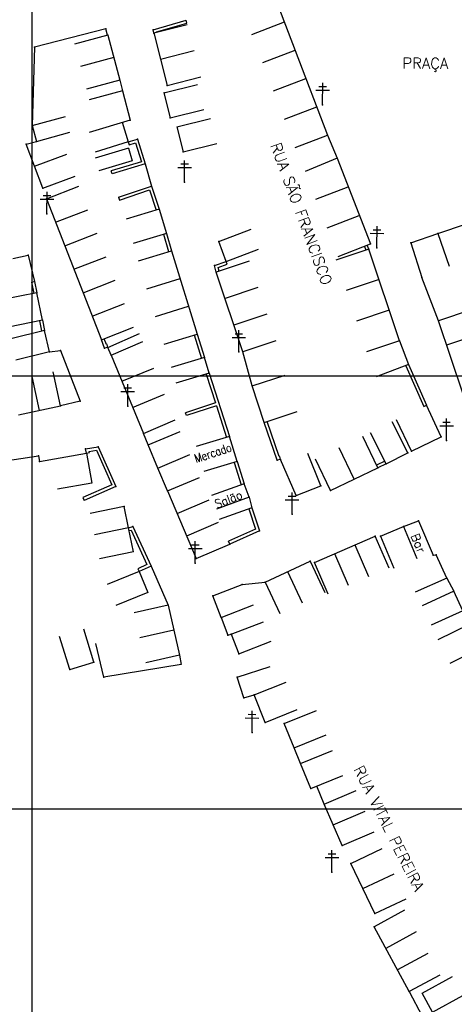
# Model space of a CAD drawing. Header units: millimetres. Extents: x 196436 to 199900, y 8705373 to 8708636.
# Tile 42 of 92: x 198297 to 198398, y 8706255 to 8706482. Entities that reach past the tile are written whole.
import ezdxf
from ezdxf.enums import TextEntityAlignment as Align

# ---------------------------------------------------------------- set-up
doc = ezdxf.new("R2010")
doc.units = ezdxf.units.MM
doc.header["$LTSCALE"] = 5
for name, color, linetype in [('CASA', 6, 'Continuous'), ('CERCA', 3, 'CERCA_LINE'), ('MALHA', 9, 'Continuous'), ('MURO', 9, 'Continuous'), ('POSTE', 3, 'Continuous'), ('TEXTO', 2, 'Continuous'), ('TXT_NRUA', 3, 'Continuous')]:
    doc.layers.add(name, color=color, linetype=linetype)
doc.styles.add('GEOSIS', font='ROMANS.SHX')
doc.linetypes.add('CERCA_LINE', pattern='A,0.5,-0.2,["X",Standard,S=0.1,R=0,X=-0.1,Y=-0.05],-0.25', length=0.95)

# ---------------------------------------------------------------- blocks, each defined once
blk = doc.blocks.new('C')
at = {"layer": 'CASA'}
blk.add_lwpolyline([(0, 0), (0, 8)], dxfattribs=at)
blk = doc.blocks.new('A$C09C844D8')
at = {"layer": 'CASA'}
for points in [[(0, 8), (0, 0)], [(0, 8), (5, 8)], [(5, 8), (5, 0)]]:
    blk.add_lwpolyline(points, dxfattribs=at)

msp = doc.modelspace()

# ---------------------------------------------------------------- linework, layer by layer
at = {"layer": 'CASA'}
for points in [[(198353.288, 8706494.827), (198368.262, 8706455.666)], [(198328.108, 8706479.23), (198335.854, 8706481.227)], [(198317.522, 8706478.722), (198309.798, 8706476.638)], [(198317.522, 8706478.722), (198320.32, 8706468.352)], [(198328.108, 8706479.23), (198331.24, 8706467.083)], [(198329.674, 8706473.156), (198337.42, 8706475.154)], [(198318.921, 8706473.537), (198311.197, 8706471.453)], [(198320.32, 8706468.352), (198312.596, 8706466.268)], [(198320.32, 8706468.352), (198320.918, 8706465.895)], [(198331.24, 8706467.083), (198338.987, 8706469.081)], [(198320.918, 8706465.895), (198313.194, 8706463.811)], [(198320.918, 8706465.895), (198322.715, 8706459.11)], [(198330.49, 8706465.443), (198338.255, 8706467.37)], [(198330.49, 8706465.443), (198331.933, 8706459.63)], [(198331.933, 8706459.63), (198339.698, 8706461.557)], [(198300.044, 8706457.871), (198307.764, 8706459.97)], [(198322.715, 8706459.11), (198313.198, 8706456.254)], [(198333.489, 8706457.56), (198341.253, 8706459.487)], [(198300.044, 8706457.871), (198301.042, 8706454.202)], [(198320.845, 8706458.605), (198322.242, 8706454.06)], [(198333.489, 8706457.56), (198334.932, 8706451.747)], [(198301.042, 8706454.202), (198308.762, 8706456.301)], [(198368.262, 8706455.666), (198370.491, 8706450.294)], [(198298.64, 8706453.538), (198301.042, 8706454.202)], [(198302.473, 8706443.355), (198298.64, 8706453.538)], [(198322.257, 8706452.601), (198314.581, 8706450.347)], [(198322.242, 8706454.06), (198314.595, 8706451.709)], [(198322.257, 8706452.601), (198323.115, 8706449.679)], [(198334.932, 8706451.747), (198342.696, 8706453.674)], [(198300.557, 8706448.447), (198308.044, 8706451.265)], [(198370.491, 8706450.294), (198363.101, 8706447.229)], [(198370.491, 8706450.294), (198378.147, 8706430.509)], [(198323.115, 8706449.679), (198315.44, 8706447.425)], [(198302.473, 8706443.355), (198309.96, 8706446.174)], [(198303.337, 8706440.932), (198316.021, 8706408.379)], [(198393.731, 8706432.925), (198420.703, 8706442.003)], [(198329.379, 8706438.535), (198321.718, 8706436.231)], [(198329.379, 8706438.535), (198331.062, 8706432.94)], [(198343.125, 8706431.084), (198350.616, 8706433.89)], [(198331.062, 8706432.94), (198323.401, 8706430.636)], [(198387.474, 8706430.772), (198393.731, 8706432.925)], [(198393.731, 8706432.925), (198396.335, 8706425.361)], [(198344.852, 8706426.472), (198343.125, 8706431.084)], [(198344.852, 8706426.472), (198352.344, 8706429.279)], [(198384.867, 8706408.135), (198377.793, 8706429.321)], [(198387.474, 8706430.772), (198390.006, 8706422.786)], [(198295.591, 8706427.168), (198299.092, 8706427.928)], [(198299.092, 8706427.928), (198300.548, 8706421.801)], [(198332.232, 8706428.935), (198338.151, 8706409.694)], [(198348.688, 8706405.592), (198342.545, 8706424.019)], [(198301.151, 8706419.238), (198293.311, 8706417.643)], [(198302.445, 8706412.875), (198301.151, 8706419.238)], [(198302.445, 8706412.875), (198294.606, 8706411.28)], [(198399.575, 8706395.816), (198393.846, 8706412.737)], [(198302.865, 8706410.514), (198295.093, 8706408.617)], [(198304.075, 8706405.558), (198302.865, 8706410.514)], [(198317.493, 8706406.588), (198324.825, 8706409.788)], [(198318.275, 8706404.796), (198317.493, 8706406.588)], [(198318.275, 8706404.796), (198325.607, 8706407.997)], [(198384.867, 8706408.135), (198386.97, 8706402.652)], [(198304.075, 8706405.558), (198296.303, 8706403.661)], [(198318.275, 8706404.796), (198325.735, 8706386.739)], [(198339.817, 8706404.269), (198332.158, 8706401.958)], [(198340.911, 8706400.644), (198339.817, 8706404.269)], [(198386.97, 8706402.652), (198379.5, 8706399.787)], [(198301.74, 8706392.058), (198300.036, 8706399.874)], [(198306.614, 8706393.121), (198304.909, 8706400.937)], [(198340.911, 8706400.644), (198333.252, 8706398.333)], [(198350.871, 8706397.712), (198358.473, 8706400.205)], [(198353.633, 8706389.292), (198350.871, 8706397.712)], [(198296.867, 8706390.995), (198306.614, 8706393.121)], [(198394.529, 8706385.958), (198391.139, 8706393.242)], [(198353.633, 8706389.292), (198361.234, 8706391.784)], [(198386.793, 8706382.25), (198383.168, 8706389.382)], [(198387.642, 8706382.647), (198384.175, 8706389.856)], [(198326.863, 8706384.06), (198325.735, 8706386.739)], [(198345.592, 8706386.035), (198337.94, 8706383.702)], [(198347.355, 8706380.253), (198345.592, 8706386.035)], [(198379.845, 8706378.78), (198376.398, 8706386)], [(198381.801, 8706379.713), (198378.176, 8706386.844)], [(198329.096, 8706378.692), (198326.863, 8706384.06)], [(198387.642, 8706382.647), (198394.529, 8706385.958)], [(198301.773, 8706380.24), (198312.573, 8706382.17)], [(198312.573, 8706382.17), (198313.805, 8706375.274)], [(198366.672, 8706374.656), (198363.695, 8706382.082)], [(198374.395, 8706376.178), (198370.948, 8706383.397)], [(198381.801, 8706379.713), (198386.793, 8706382.25)], [(198347.355, 8706380.253), (198339.703, 8706377.919)], [(198360.983, 8706372.376), (198357.368, 8706380.723)], [(198368.945, 8706373.576), (198365.498, 8706380.795)], [(198331.316, 8706373.452), (198329.096, 8706378.692)], [(198368.945, 8706373.576), (198379.845, 8706378.78)], [(198313.805, 8706375.274), (198305.93, 8706373.867)], [(198313.805, 8706375.274), (198313.805, 8706375.274)], [(198349.006, 8706375.08), (198341.476, 8706372.379)], [(198350.12, 8706371.974), (198349.006, 8706375.08)], [(198360.983, 8706372.376), (198366.672, 8706374.656)], [(198331.316, 8706373.452), (198337.948, 8706357.873)], [(198350.12, 8706371.974), (198342.59, 8706369.273)], [(198350.12, 8706371.974), (198350.781, 8706369.542)], [(198321.269, 8706369.866), (198313.436, 8706368.242)], [(198322.286, 8706364.961), (198321.269, 8706369.866)], [(198350.781, 8706369.542), (198343.251, 8706366.841)], [(198385.808, 8706365.221), (198389.225, 8706366.566)], [(198389.225, 8706366.566), (198392.634, 8706358.589)], [(198322.286, 8706364.961), (198314.453, 8706363.336)], [(198323.461, 8706359.373), (198322.286, 8706364.961)], [(198380.456, 8706362.986), (198385.808, 8706365.221)], [(198385.808, 8706365.221), (198388.891, 8706357.839)], [(198337.948, 8706357.873), (198345.702, 8706361.177)], [(198365.243, 8706356.917), (198379.29, 8706362.963)], [(198380.456, 8706362.986), (198383.539, 8706355.604)], [(198323.461, 8706359.373), (198315.628, 8706357.749)], [(198353.857, 8706352.405), (198364.232, 8706357.234)], [(198364.232, 8706357.234), (198367.607, 8706349.981)], [(198392.634, 8706358.589), (198393.368, 8706358.699)], [(198395.782, 8706353.309), (198393.368, 8706358.699)], [(198324.763, 8706354.847), (198317.349, 8706351.84)], [(198324.763, 8706354.847), (198326.748, 8706349.952)], [(198359.044, 8706354.82), (198362.42, 8706347.567)], [(198353.857, 8706352.405), (198357.232, 8706345.152)], [(198395.782, 8706353.309), (198388.482, 8706350.038)], [(198326.748, 8706349.952), (198319.335, 8706346.945)], [(198341.75, 8706349.188), (198348.507, 8706351.838)], [(198397.391, 8706350.298), (198390.129, 8706346.941)], [(198399.478, 8706345.78), (198397.391, 8706350.298)], [(198343.682, 8706344.213), (198341.75, 8706349.188)], [(198331.429, 8706347.085), (198323.627, 8706345.316)], [(198331.429, 8706347.085), (198334.062, 8706335.475)], [(198343.682, 8706344.213), (198351.131, 8706347.132)], [(198399.478, 8706345.78), (198392.216, 8706342.424)], [(198343.682, 8706344.213), (198345.262, 8706340.101)], [(198346.032, 8706340.328), (198353.48, 8706343.247)], [(198314.318, 8706333.887), (198311.981, 8706341.538)], [(198332.746, 8706341.28), (198324.944, 8706339.511)], [(198400.927, 8706342.61), (198393.751, 8706339.074)], [(198308.728, 8706332.18), (198306.392, 8706339.831)], [(198345.262, 8706340.101), (198346.032, 8706340.328)], [(198346.032, 8706340.328), (198347.79, 8706335.84)], [(198347.79, 8706335.84), (198355.239, 8706338.759)], [(198403.643, 8706337.1), (198396.467, 8706333.564)], [(198308.728, 8706332.18), (198314.318, 8706333.887)], [(198334.062, 8706335.475), (198326.26, 8706333.706)], [(198347.371, 8706330.391), (198354.982, 8706332.858)], [(198348.897, 8706325.684), (198347.371, 8706330.391)], [(198351.308, 8706326.318), (198358.737, 8706329.288)], [(198348.897, 8706325.684), (198351.308, 8706326.318)], [(198353.84, 8706319.984), (198351.308, 8706326.318)], [(198353.84, 8706319.984), (198361.269, 8706322.953)], [(198358.275, 8706319.742), (198365.69, 8706322.744)], [(198360.543, 8706314.141), (198358.275, 8706319.742)], [(198360.543, 8706314.141), (198367.958, 8706317.143)], [(198362.025, 8706310.506), (198369.435, 8706313.522)], [(198364.393, 8706304.688), (198362.025, 8706310.506)], [(198364.393, 8706304.688), (198371.803, 8706307.704)], [(198367.508, 8706301.1), (198374.846, 8706304.286)], [(198371.66, 8706291.537), (198367.508, 8706301.1)], [(198369.584, 8706296.318), (198376.922, 8706299.504)], [(198371.66, 8706291.537), (198378.998, 8706294.723)], [(198373.655, 8706287.42), (198380.886, 8706290.842)], [(198379.154, 8706275.799), (198373.655, 8706287.42)], [(198376.404, 8706281.61), (198383.635, 8706285.032)], [(198379.154, 8706275.799), (198386.385, 8706279.221)], [(198387.119, 8706257.791), (198378.99, 8706272.783)]]:
    msp.add_lwpolyline(points, dxfattribs=at)
for p in [(198317.522, 8706478.721, 697.441), (198328.109, 8706479.228, 698.488), (198320.32, 8706468.351, 698.298), (198320.919, 8706465.894, 698.647), (198331.241, 8706467.082, 699.226), (198330.491, 8706465.442, 699.495), (198322.716, 8706459.109, 698.95), (198331.934, 8706459.629, 700.002), (198300.045, 8706457.87, 696.437), (198368.263, 8706455.664, 703.172), (198298.641, 8706453.537, 696.275), (198301.043, 8706454.201, 697.04), (198334.932, 8706451.746, 700.031), (198370.491, 8706450.293, 703.78), (198302.474, 8706443.354, 696.599), (198303.338, 8706440.931, 696.697), (198329.38, 8706438.533, 699.8), (198331.063, 8706432.938, 699.95), (198393.732, 8706432.924, 706.45), (198343.125, 8706431.083, 701.251), (198377.794, 8706429.32, 705.015), (198378.147, 8706430.508, 704.729), (198387.474, 8706430.77, 705.835), (198299.093, 8706427.927, 696.986), (198332.233, 8706428.934, 700.364), (198344.853, 8706426.471, 701.534), (198342.546, 8706424.018, 701.152), (198390.007, 8706422.784, 706.288), (198300.549, 8706421.8, 697.497), (198301.152, 8706419.236, 697.885), (198302.446, 8706412.874, 698.059), (198393.846, 8706412.735, 706.276), (198302.866, 8706410.513, 698.312), (198338.152, 8706409.693, 701.112), (198316.022, 8706408.377, 699.479), (198317.494, 8706406.587, 699.679), (198384.868, 8706408.133, 705.644), (198304.076, 8706405.557, 698.517), (198318.276, 8706404.795, 699.711), (198339.818, 8706404.267, 701.446), (198348.689, 8706405.591, 702.279), (198386.97, 8706402.65, 705.815), (198340.912, 8706400.643, 701.875), (198350.872, 8706397.711, 702.764), (198306.614, 8706393.119, 698.772), (198391.139, 8706393.241, 706.267), (198353.633, 8706389.29, 702.987), (198325.736, 8706386.738, 701.004), (198345.593, 8706386.034, 702.72), (198326.864, 8706384.059, 701.137), (198394.529, 8706385.957, 706.56), (198386.794, 8706382.249, 705.974), (198387.642, 8706382.646, 706.113), (198347.356, 8706380.251, 702.813), (198381.802, 8706379.711, 705.164), (198329.097, 8706378.691, 701.404), (198379.846, 8706378.779, 705.163), (198349.007, 8706375.079, 702.962), (198366.673, 8706374.655, 704.331), (198331.317, 8706373.451, 701.633), (198360.984, 8706372.375, 704.115), (198368.946, 8706373.575, 704.362), (198350.121, 8706371.973, 703.098), (198321.27, 8706369.865, 700.915), (198389.226, 8706366.565, 706.147), (198322.287, 8706364.959, 701.12), (198385.809, 8706365.22, 706.341), (198345.702, 8706361.176, 702.722), (198379.29, 8706362.962, 705.399), (198380.456, 8706362.985, 705.545), (198337.949, 8706357.872, 701.893), (198364.232, 8706357.233, 704.494), (198365.244, 8706356.915, 704.568), (198392.634, 8706358.588, 706.628), (198393.368, 8706358.697, 706.625), (198353.858, 8706352.404, 703.862), (198395.783, 8706353.308, 706.929), (198348.508, 8706351.837, 703.257), (198397.391, 8706350.296, 707.008), (198341.751, 8706349.187, 702.302), (198331.43, 8706347.084, 701.815), (198343.683, 8706344.212, 702.625), (198345.263, 8706340.1, 702.787), (198346.032, 8706340.327, 702.96), (198314.318, 8706333.886, 699.828), (198334.063, 8706335.474, 701.874), (198347.791, 8706335.839, 703.207), (198308.729, 8706332.179, 699.313), (198347.372, 8706330.39, 703.194), (198348.898, 8706325.683, 703.466), (198351.309, 8706326.317, 703.566), (198353.841, 8706319.982, 703.641), (198358.276, 8706319.741, 704.17), (198360.543, 8706314.14, 704.443), (198362.026, 8706310.505, 704.59), (198364.394, 8706304.687, 704.71), (198367.509, 8706301.099, 705.498), (198371.661, 8706291.536, 705.581), (198373.655, 8706287.419, 705.585), (198379.155, 8706275.798, 705.996), (198378.991, 8706272.782, 705.902), (198387.12, 8706257.79, 706.835)]:
    msp.add_point(p, dxfattribs=at)
at = {"layer": 'CERCA'}
for points in [[(198317.461, 8706478.706), (198317.051, 8706480.228), (198300.597, 8706475.936), (198300.044, 8706457.871)], [(198326.141, 8706449.034), (198327.575, 8706443.86)], [(198393.846, 8706412.737), (198390.006, 8706422.786)], [(198304.075, 8706405.558), (198306.601, 8706405.924), (198311.106, 8706394.203), (198306.614, 8706393.121)], [(198350.871, 8706397.712), (198348.688, 8706405.592)], [(198291.696, 8706380.118), (198301.491, 8706381.58)], [(198301.491, 8706381.58), (198301.773, 8706380.24)], [(198327.491, 8706356.095), (198331.429, 8706347.085)], [(198348.507, 8706351.838), (198353.857, 8706352.405)], [(198395.782, 8706353.309), (198397.391, 8706350.298)], [(198334.062, 8706335.475), (198334.484, 8706333.354), (198316.594, 8706330.442), (198314.778, 8706338.233)], [(198362.025, 8706310.506), (198360.543, 8706314.141)], [(198367.508, 8706301.1), (198365.812, 8706305.265)], [(198387.119, 8706257.791), (198390.091, 8706252.139), (198392.475, 8706253.063)]]:
    msp.add_lwpolyline(points, dxfattribs=at)
for p in [(198317.052, 8706480.227, 697.438), (198300.598, 8706475.935, 694.324), (198306.601, 8706405.923, 698.563), (198311.106, 8706394.202, 699.309), (198301.492, 8706381.579, 698.628), (198301.774, 8706380.239, 699.005), (198316.595, 8706330.441, 699.78)]:
    msp.add_point(p, dxfattribs=at)
at = {"layer": 'MALHA'}
for p, q in [((198300, 8708635.599), (198300, 8705384.785)), ((198300, 8708635.599), (198300, 8705384.785)), ((196441.61, 8706400), (199000, 8706400)), ((196441.61, 8706400), (199000, 8706400)), ((196441.61, 8706300), (199000, 8706300)), ((196441.61, 8706300), (199000, 8706300))]:
    msp.add_line(p, q, dxfattribs=at)
at = {"layer": 'MURO'}
for p, q in [((198327.966, 8706479.995), (198335.576, 8706482.195)), ((198335.771, 8706481.523), (198335.576, 8706482.195)), ((198328.108, 8706479.23), (198327.966, 8706479.995)), ((198328.77, 8706479.498), (198335.771, 8706481.523)), ((198328.787, 8706479.405), (198328.77, 8706479.498)), ((198322.242, 8706454.06), (198324.393, 8706454.721)), ((198324.393, 8706454.721), (198326.141, 8706449.034)), ((198322.447, 8706453.391), (198323.93, 8706453.847)), ((198323.93, 8706453.847), (198325.267, 8706449.497)), ((198325.267, 8706449.497), (198318.289, 8706447.352)), ((198326.141, 8706449.034), (198318.494, 8706446.683)), ((198319.998, 8706441.292), (198327.575, 8706443.86)), ((198320.223, 8706440.629), (198327.136, 8706442.972)), ((198327.136, 8706442.972), (198328.717, 8706438.31)), ((198327.575, 8706443.86), (198329.379, 8706438.535)), ((198330.39, 8706432.743), (198331.56, 8706428.739)), ((198331.062, 8706432.94), (198332.232, 8706428.935)), ((198377.141, 8706429.069), (198376.787, 8706429.983)), ((198377.793, 8706429.321), (198377.44, 8706430.235)), ((198342.185, 8706425.543), (198344.852, 8706426.472)), ((198342.545, 8706424.019), (198342.185, 8706425.543)), ((198343.011, 8706425.09), (198345.083, 8706425.811)), ((198343.227, 8706424.18), (198343.011, 8706425.09)), ((198299.866, 8706421.641), (198300.469, 8706419.077)), ((198300.548, 8706421.801), (198301.151, 8706419.238)), ((198301.756, 8706412.753), (198302.176, 8706410.392)), ((198302.445, 8706412.875), (198302.865, 8706410.514)), ((198337.482, 8706409.489), (198339.147, 8706404.066)), ((198338.151, 8706409.694), (198339.817, 8706404.269)), ((198316.726, 8706406.455), (198316.021, 8706408.379)), ((198317.182, 8706407.245), (198316.679, 8706408.619)), ((198317.493, 8706406.588), (198316.726, 8706406.455)), ((198317.373, 8706407.278), (198317.182, 8706407.245)), ((198386.33, 8706402.368), (198390.499, 8706392.958)), ((198386.97, 8706402.652), (198391.139, 8706393.242)), ((198340.244, 8706400.43), (198342.373, 8706393.787)), ((198340.911, 8706400.644), (198345.592, 8706386.035)), ((198342.373, 8706393.787), (198335.434, 8706391.501)), ((198342.587, 8706393.12), (198335.653, 8706390.836)), ((198342.587, 8706393.12), (198344.925, 8706385.821)), ((198335.653, 8706390.836), (198335.434, 8706391.501)), ((198356.629, 8706380.562), (198353.633, 8706389.292)), ((198357.089, 8706381.379), (198354.298, 8706389.51)), ((198312.398, 8706383.149), (198315.307, 8706383.669)), ((198312.573, 8706382.17), (198312.398, 8706383.149)), ((198313.21, 8706382.583), (198314.889, 8706382.883)), ((198313.262, 8706382.294), (198313.21, 8706382.583)), ((198314.889, 8706382.883), (198318.432, 8706374.861)), ((198315.307, 8706383.669), (198319.355, 8706374.503)), ((198346.688, 8706380.04), (198348.339, 8706374.867)), ((198347.355, 8706380.253), (198349.006, 8706375.08)), ((198357.368, 8706380.723), (198356.629, 8706380.562)), ((198357.22, 8706381.407), (198357.089, 8706381.379)), ((198381.5, 8706380.345), (198379.544, 8706379.412)), ((198381.801, 8706379.713), (198379.845, 8706378.78)), ((198318.432, 8706374.861), (198311.754, 8706371.911)), ((198319.355, 8706374.503), (198312.037, 8706371.271)), ((198350.116, 8706369.324), (198351.654, 8706364.621)), ((198350.781, 8706369.542), (198352.515, 8706364.241)), ((198322.286, 8706364.961), (198323.325, 8706365.201)), ((198322.444, 8706364.279), (198322.926, 8706364.39)), ((198322.926, 8706364.39), (198326.563, 8706356.44)), ((198323.325, 8706365.201), (198327.491, 8706356.095)), ((198351.654, 8706364.621), (198345.414, 8706361.816)), ((198352.515, 8706364.241), (198345.702, 8706361.177)), ((198326.563, 8706356.44), (198324.472, 8706355.483)), ((198327.491, 8706356.095), (198324.763, 8706354.847))]:
    msp.add_line(p, q, dxfattribs=at)
for points in [[(198322.242, 8706454.06), (198322.447, 8706453.391)], [(198318.494, 8706446.683), (198318.289, 8706447.352)], [(198319.998, 8706441.292), (198320.223, 8706440.629)], [(198345.083, 8706425.811), (198344.852, 8706426.472)], [(198299.866, 8706421.641), (198300.548, 8706421.801)], [(198317.493, 8706406.588), (198317.373, 8706407.278)], [(198390.499, 8706392.958), (198391.139, 8706393.242)], [(198312.573, 8706382.17), (198313.262, 8706382.294)], [(198357.368, 8706380.723), (198357.22, 8706381.407)], [(198311.754, 8706371.911), (198312.037, 8706371.271)], [(198345.702, 8706361.177), (198345.414, 8706361.816)], [(198324.472, 8706355.483), (198324.763, 8706354.847)]]:
    msp.add_lwpolyline(points, dxfattribs=at)
for p in [(198327.967, 8706479.993, 698.295), (198324.394, 8706454.72, 699.219), (198326.142, 8706449.033, 699.535), (198327.576, 8706443.859, 699.513), (198342.186, 8706425.542, 701), (198316.726, 8706406.454, 699.517), (198312.399, 8706383.148, 699.899), (198315.307, 8706383.668, 700.154), (198356.63, 8706380.561, 703.355), (198357.369, 8706380.721, 703.593), (198319.356, 8706374.502, 700.578), (198350.782, 8706369.54, 703.122), (198323.326, 8706365.2, 701.118), (198352.516, 8706364.24, 703.521), (198327.492, 8706356.094, 701.283)]:
    msp.add_point(p, dxfattribs=at)
at = {"layer": 'POSTE'}
for p, q in [((198365.57, 8706466.021), (198368.72, 8706466.007)), ((198366.273, 8706466.858), (198368.023, 8706466.85)), ((198367.13, 8706462.654), (198367.152, 8706467.694)), ((198335.23, 8706444.772), (198335.252, 8706449.812)), ((198333.67, 8706448.139), (198336.82, 8706448.125)), ((198334.374, 8706448.976), (198336.124, 8706448.968)), ((198301.897, 8706440.83), (198305.047, 8706440.817)), ((198302.6, 8706441.667), (198304.35, 8706441.66)), ((198303.457, 8706437.463), (198303.479, 8706442.503)), ((198378.804, 8706433.795), (198380.554, 8706433.787)), ((198379.661, 8706429.591), (198379.683, 8706434.631)), ((198378.101, 8706432.958), (198381.251, 8706432.944)), ((198346.196, 8706408.909), (198349.346, 8706408.895)), ((198346.899, 8706409.746), (198348.649, 8706409.738)), ((198347.756, 8706405.542), (198347.778, 8706410.582)), ((198322.103, 8706393.047), (198322.125, 8706398.087)), ((198320.543, 8706396.414), (198323.693, 8706396.4)), ((198321.247, 8706397.251), (198322.997, 8706397.243)), ((198394.155, 8706388.5), (198397.305, 8706388.486)), ((198394.859, 8706389.337), (198396.609, 8706389.33)), ((198395.715, 8706385.133), (198395.737, 8706390.173)), ((198360.049, 8706368.049), (198360.071, 8706373.089)), ((198358.489, 8706371.416), (198361.639, 8706371.403)), ((198359.193, 8706372.253), (198360.943, 8706372.246)), ((198336.833, 8706360.997), (198338.583, 8706360.99)), ((198337.69, 8706356.794), (198337.712, 8706361.833)), ((198336.13, 8706360.16), (198339.279, 8706360.147)), ((198350.822, 8706317.642), (198350.844, 8706322.682)), ((198349.262, 8706321.009), (198352.411, 8706320.995)), ((198349.965, 8706321.846), (198351.715, 8706321.838)), ((198367.685, 8706288.754), (198370.835, 8706288.74)), ((198368.389, 8706289.591), (198370.139, 8706289.583)), ((198369.245, 8706285.387), (198369.267, 8706290.427))]:
    msp.add_line(p, q, dxfattribs=at)
for p in [(198367.13, 8706462.653, 702.639), (198335.231, 8706444.771, 700.015), (198303.458, 8706437.462, 697.018), (198379.661, 8706429.59, 704.937), (198347.757, 8706405.541, 702.012), (198322.104, 8706393.046, 700.374), (198395.716, 8706385.132, 706.568), (198360.05, 8706368.048, 704.048), (198337.691, 8706356.792, 701.935), (198350.823, 8706317.64, 703.266), (198369.246, 8706285.386, 704.796)]:
    msp.add_point(p, dxfattribs=at)

# ---------------------------------------------------------------- block references
at = {"layer": 'CASA'}
for name, p, rotation in [('C', (198350.807, 8706478.916), 290.9258781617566), ('C', (198353.303, 8706472.389), 290.9258781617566), ('C', (198355.799, 8706465.862), 290.9258781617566), ('C', (198358.294, 8706459.335), 290.9258781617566), ('C', (198360.79, 8706452.808), 290.9258781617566), ('C', (198303.337, 8706440.932), 291.2880254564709), ('C', (198365.582, 8706440.812), 291.1541054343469), ('C', (198305.451, 8706435.506), 291.2880254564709), ('C', (198368.134, 8706434.217), 291.1541054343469), ('C', (198307.565, 8706430.081), 291.2880254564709), ('C', (198377.793, 8706429.321), 108.4630739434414), ('C', (198370.686, 8706427.622), 291.1541054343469), ('C', (198309.679, 8706424.655), 291.2880254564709), ('C', (198324.586, 8706426.583), 287.1002275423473), ('C', (198350.135, 8706426.549), 108.4365532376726), ('C', (198326.559, 8706420.169), 287.1002275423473), ('C', (198311.793, 8706419.23), 291.2880254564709), ('C', (198352.182, 8706420.407), 108.4365532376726), ('C', (198380.151, 8706422.259), 108.4630739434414), ('C', (198313.907, 8706413.804), 291.2880254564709), ('C', (198328.532, 8706413.756), 287.1002275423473), ('C', (198354.23, 8706414.264), 108.4365532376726), ('C', (198382.509, 8706415.197), 108.4630739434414), ('C', (198401.423, 8706415.302), 108.7051849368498), ('C', (198316.021, 8706408.379), 291.2880254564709), ('C', (198330.505, 8706407.342), 287.1002275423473), ('C', (198403.333, 8706409.662), 108.7051849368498), ('C', (198356.278, 8706408.122), 108.4365532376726), ('C', (198384.867, 8706408.135), 108.4630739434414), ('C', (198320.762, 8706398.777), 292.4470790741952), ('C', (198323.249, 8706392.758), 292.4470790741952), ('C', (198325.735, 8706386.739), 293.0606747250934), ('C', (198326.863, 8706384.06), 293.0606747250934), ('C', (198329.096, 8706378.692), 293.0606747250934), ('C', (198331.316, 8706373.452), 293.0606747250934), ('C', (198333.527, 8706368.259), 293.0606747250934), ('C', (198335.738, 8706363.066), 293.0606747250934), ('C', (198382.453, 8706355.615), 23.2916691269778), ('C', (198373.089, 8706351.584), 23.2916691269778), ('C', (198377.771, 8706353.6), 23.2916691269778), ('C', (198368.406, 8706349.568), 23.2916691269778), ('C', (198386.023, 8706276.596), 118.4693473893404), ('C', (198388.732, 8706271.599), 118.4693473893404), ('C', (198391.442, 8706266.602), 118.4693473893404), ('C', (198394.152, 8706261.605), 118.4693473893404), ('A$C09C844D8', (198399.516, 8706256.861), 118.3429200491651)]:
    msp.add_blockref(name, p, dxfattribs=dict(at, rotation=rotation))

# ---------------------------------------------------------------- texts
at = {"layer": 'TEXTO', "style": 'GEOSIS', "width": 0.730612}
msp.add_text('Mercado', height=2, rotation=18.40503, dxfattribs=at).set_placement((198337.921, 8706379.905), (198346.306, 8706382.695), align=Align.FIT)
at = {"layer": 'TEXTO', "style": 'GEOSIS', "width": 0.9}
msp.add_text('Salão', height=2, rotation=21.56481, dxfattribs=at).set_placement((198345.963, 8706370.015), align=Align.BOTTOM_CENTER)
at = {"layer": 'TEXTO', "style": 'GEOSIS'}
msp.add_text('Bar', height=2, rotation=293.03881, dxfattribs=at).set_placement((198386.85, 8706362.864), align=Align.BOTTOM_LEFT)
at = {"layer": 'TXT_NRUA', "style": 'GEOSIS'}
for s, rotation, p in [('PRAÇA', 359.749, (198385.543, 8706470.261)), ('RUA SÃO FRANCISCO', 290.31037, (198354.319, 8706453.053)), ('RUA VITAL PEREIRA', 296.64558, (198373.548, 8706308.842))]:
    msp.add_text(s, height=2.5, rotation=rotation, dxfattribs=at).set_placement(p, align=Align.BOTTOM_LEFT)

doc.saveas('drawing.dxf')
